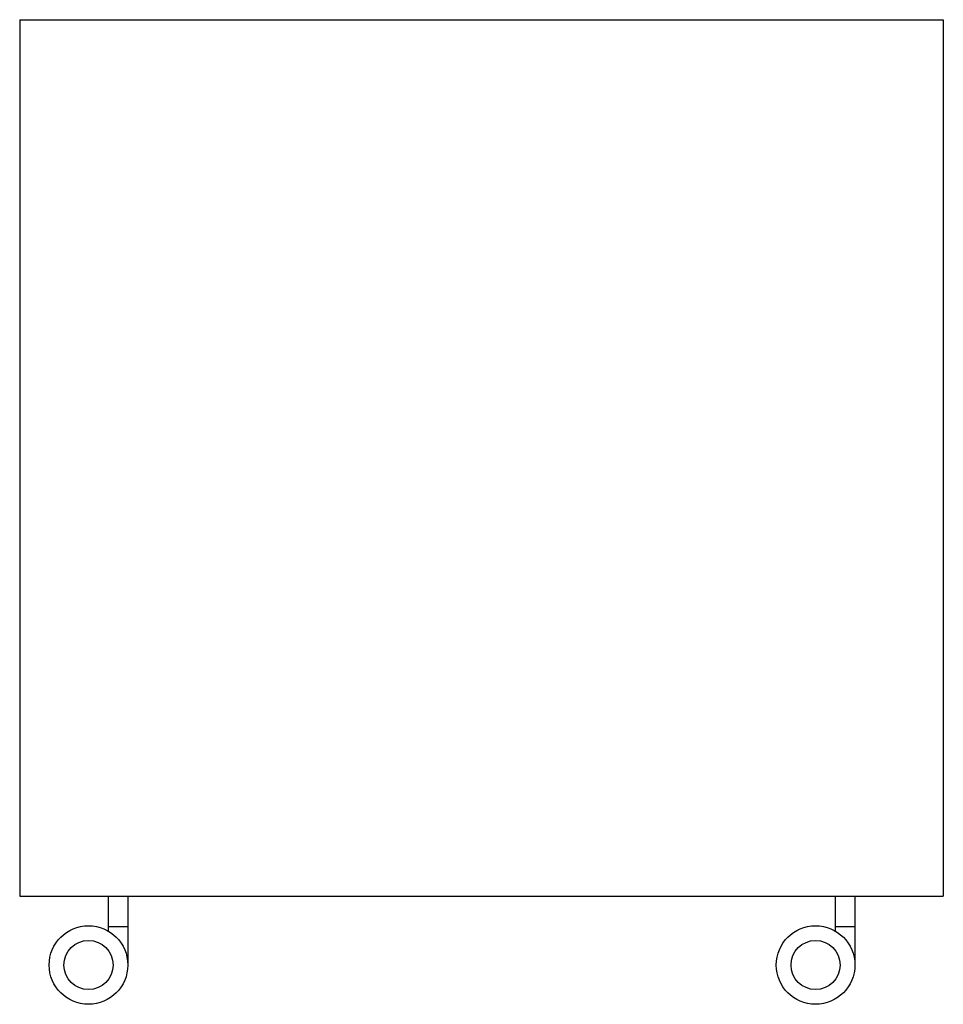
# Model space of a CAD drawing. Header units: millimetres. Extents: x -0.47 to 0, y 0 to 0.501.
import ezdxf

# ---------------------------------------------------------------- set-up
doc = ezdxf.new("R2010")
doc.units = ezdxf.units.MM
doc.layers.add('BLOCKS', color=3, linetype='Continuous')

msp = doc.modelspace()

# ---------------------------------------------------------------- linework, layer by layer
at = {"layer": 'BLOCKS'}
for p, q in [((-0.47, 0.501), (0, 0.501)), ((-0.47, 0.501), (-0.47, 0.055)), ((0, 0.501), (0, 0.055)), ((-0.47, 0.055), (0, 0.055)), ((-0.425, 0.05463), (-0.425, 0.03732)), ((-0.415, 0.05463), (-0.415, 0.02)), ((-0.055, 0.05463), (-0.055, 0.03732)), ((-0.045, 0.05463), (-0.045, 0.02)), ((-0.425, 0.03963), (-0.415, 0.03963)), ((-0.055, 0.03963), (-0.045, 0.03963))]:
    msp.add_line(p, q, dxfattribs=at)
for centre, radius in [((-0.435, 0.02), 0.02), ((-0.065, 0.02), 0.02), ((-0.435, 0.02), 0.0125), ((-0.065, 0.02), 0.0125)]:
    msp.add_circle(centre, radius, dxfattribs=at)

doc.saveas('drawing.dxf')
